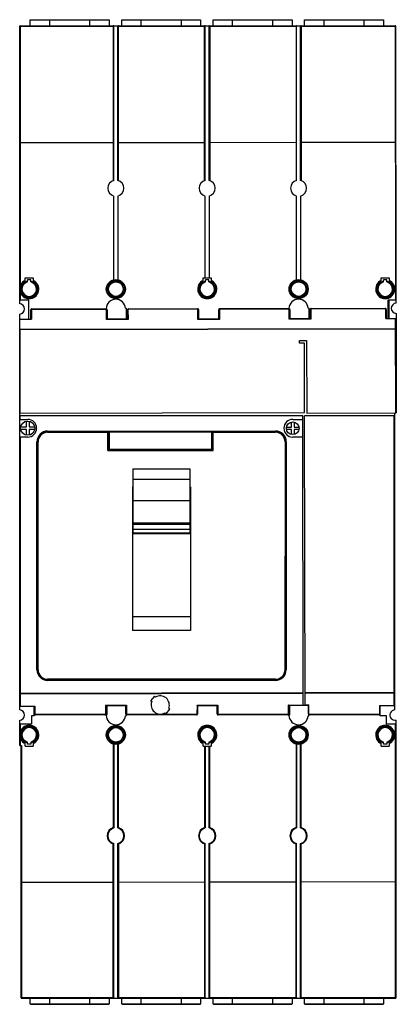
# Model space of a CAD drawing. Header units: millimetres. Extents: x 114 to 299, y 41 to 526.
import ezdxf

# ---------------------------------------------------------------- set-up
doc = ezdxf.new("R2010")
doc.units = ezdxf.units.MM
doc.header["$LTSCALE"] = 37.14914
doc.layers.get('0').update_dxf_attribs({"linetype": 'CONTINUOUS'})

msp = doc.modelspace()

# ---------------------------------------------------------------- linework, layer by layer
at = {"color": 7, "linetype": 'Continuous'}
for p, q in [((119.18, 522.61), (119.18, 525.61)), ((119.18, 525.61), (157.98, 525.61)), ((128.58, 525.61), (128.58, 522.61)), ((148.58, 522.61), (148.58, 525.61)), ((157.98, 525.61), (157.98, 522.61)), ((164.28, 522.61), (164.28, 525.61)), ((164.28, 525.61), (203.08, 525.61)), ((173.68, 525.61), (173.68, 522.61)), ((193.68, 522.61), (193.68, 525.61)), ((203.08, 525.61), (203.08, 522.61)), ((209.28, 522.61), (209.28, 525.61)), ((209.28, 525.61), (248.08, 525.61)), ((218.68, 525.61), (218.68, 522.61)), ((238.68, 522.61), (238.68, 525.61)), ((248.08, 525.61), (248.08, 522.61)), ((254.28, 522.61), (254.28, 525.61)), ((254.28, 525.61), (293.08, 525.61)), ((263.68, 525.61), (263.68, 522.61)), ((283.68, 522.61), (283.68, 525.61)), ((293.08, 525.61), (293.08, 522.61)), ((113.98, 385.75), (113.98, 522.31)), ((114.28, 522.61), (114.28, 394.61)), ((114.28, 522.61), (298.83, 522.61)), ((114.28, 522.37), (160.06, 522.37)), ((160.06, 522.61), (160.06, 446.36)), ((160.36, 446.45), (160.36, 522.31)), ((162.31, 446.45), (162.31, 522.31)), ((162.61, 446.36), (162.61, 522.61)), ((162.61, 522.37), (205.06, 522.37)), ((205.06, 446.36), (205.06, 522.61)), ((205.36, 446.45), (205.36, 522.31)), ((207.31, 446.45), (207.31, 522.31)), ((207.61, 522.61), (207.61, 446.36)), ((207.61, 522.37), (250.06, 522.37)), ((250.06, 522.61), (250.06, 446.36)), ((250.36, 446.45), (250.36, 522.31)), ((252.31, 446.45), (252.31, 522.31)), ((252.61, 522.61), (252.61, 446.36)), ((252.61, 522.37), (298.83, 522.37)), ((298.83, 522.61), (299.05, 387.71)), ((299.36, 386.04), (299.13, 522.31)), ((160.06, 464.98), (113.98, 464.9)), ((160.36, 464.98), (160.06, 464.98)), ((205.06, 465.05), (162.31, 464.98)), ((205.36, 465.05), (205.06, 465.05)), ((250.06, 465.12), (207.31, 465.05)), ((250.36, 465.12), (250.06, 465.12)), ((299.23, 465.2), (252.31, 465.13)), ((160.36, 397.55), (160.36, 438.76)), ((162.31, 438.76), (162.31, 397.55)), ((205.36, 398.46), (205.36, 438.76)), ((207.31, 438.76), (207.31, 398.46)), ((250.36, 397.55), (250.36, 438.76)), ((252.31, 438.76), (252.31, 397.55)), ((116.68, 396.88), (116.68, 398.46)), ((116.68, 398.46), (120.68, 398.46)), ((120.68, 398.46), (120.68, 396.88)), ((204.33, 396.88), (204.33, 398.46)), ((204.33, 398.46), (208.33, 398.46)), ((208.33, 398.46), (208.33, 396.88)), ((291.98, 396.88), (291.98, 398.46)), ((291.98, 398.46), (295.98, 398.46)), ((295.98, 398.46), (295.98, 396.88)), ((117.88, 396.47), (117.88, 397.46)), ((119.48, 397.46), (117.88, 397.46)), ((119.48, 396.47), (119.48, 397.46)), ((205.53, 396.47), (205.53, 397.46)), ((207.13, 397.46), (205.53, 397.46)), ((207.13, 396.47), (207.13, 397.46)), ((293.18, 396.47), (293.18, 397.46)), ((294.78, 397.46), (293.18, 397.46)), ((294.78, 396.47), (294.78, 397.46)), ((114.28, 391.3), (114.28, 387.71)), ((113.98, 387.71), (118.25, 387.71)), ((118.25, 387.71), (118.27, 378.2)), ((120.01, 383.2), (156.51, 383.26)), ((120.01, 383.2), (120.01, 382.9)), ((156.51, 382.96), (156.51, 383.26)), ((166.07, 383.51), (166.35, 383.51)), ((166.35, 383.51), (166.36, 378.28)), ((167.51, 383.28), (201.51, 383.34)), ((167.51, 383.28), (167.51, 382.98)), ((201.51, 383.04), (167.51, 382.98)), ((201.51, 383.04), (201.51, 383.34)), ((212.51, 383.35), (246.51, 383.41)), ((212.51, 383.35), (212.51, 383.05)), ((246.51, 383.11), (212.51, 383.05)), ((246.51, 383.11), (246.51, 383.41)), ((256.07, 383.51), (256.35, 383.51)), ((256.35, 383.51), (256.36, 378.43)), ((257.51, 383.43), (294.01, 383.49)), ((257.51, 383.43), (257.51, 383.13)), ((294.01, 383.19), (257.51, 383.13)), ((294.01, 383.19), (294.01, 383.49)), ((295.47, 378.49), (295.45, 387.71)), ((295.45, 387.71), (299.35, 387.71)), ((295.75, 387.71), (295.77, 378.49)), ((113.98, 185.76), (113.98, 380.66)), ((113.98, 378.19), (119.82, 378.2)), ((119.52, 378.2), (119.51, 382.7)), ((119.81, 382.7), (119.51, 382.7)), ((119.81, 382.7), (119.82, 378.2)), ((156.51, 382.96), (120.01, 382.9)), ((156.72, 377.96), (156.71, 382.76)), ((157.01, 382.76), (156.71, 382.76)), ((156.72, 377.96), (157.02, 378.26)), ((157.01, 382.76), (157.02, 378.26)), ((157.02, 378.26), (167.02, 378.28)), ((167.02, 378.28), (167.01, 382.78)), ((167.31, 382.78), (167.01, 382.78)), ((167.32, 377.98), (167.02, 378.28)), ((167.31, 382.78), (167.32, 377.98)), ((201.72, 378.04), (201.71, 382.84)), ((202.01, 382.84), (201.71, 382.84)), ((201.72, 378.04), (202.02, 378.34)), ((202.01, 382.84), (202.02, 378.34)), ((202.02, 378.34), (212.02, 378.35)), ((212.02, 378.35), (212.01, 382.85)), ((212.31, 382.85), (212.01, 382.85)), ((212.32, 378.05), (212.02, 378.35)), ((212.31, 382.85), (212.32, 378.05)), ((246.72, 378.11), (246.71, 382.91)), ((247.01, 382.91), (246.71, 382.91)), ((246.72, 378.11), (247.02, 378.41)), ((247.01, 382.91), (247.02, 378.41)), ((247.02, 378.41), (257.02, 378.43)), ((257.02, 378.43), (257.01, 382.93)), ((257.31, 382.93), (257.01, 382.93)), ((257.32, 378.13), (257.02, 378.43)), ((257.31, 382.93), (257.32, 378.13)), ((294.22, 378.49), (294.21, 382.99)), ((294.51, 382.99), (294.21, 382.99)), ((294.22, 378.49), (299.37, 378.5)), ((294.51, 382.99), (294.52, 378.49)), ((299.14, 332), (299.07, 378.5)), ((299.36, 380.95), (299.44, 332)), ((114.28, 373.19), (299.08, 373.5)), ((167.32, 377.98), (156.72, 377.96)), ((212.32, 378.05), (201.72, 378.04)), ((257.32, 378.13), (246.72, 378.11)), ((299.38, 373.2), (113.98, 372.89)), ((114.28, 331.89), (114.28, 373.19)), ((251.79, 366.32), (251.79, 367.72)), ((251.79, 367.72), (255.29, 367.72)), ((254.24, 366.32), (251.79, 366.32)), ((254.29, 332.12), (254.24, 366.32)), ((255.29, 367.72), (255.34, 331.92)), ((113.98, 331.89), (254.29, 332.12)), ((253.42, 330.6), (113.98, 330.61)), ((114.28, 328.81), (114.28, 330.61)), ((253.65, 187.87), (253.42, 330.6)), ((254.53, 187.88), (254.3, 330.6)), ((298.7, 330.6), (254.3, 330.6)), ((255.34, 331.92), (299.44, 332)), ((298.38, 187.95), (298.4, 330.6)), ((298.68, 185.74), (298.7, 331.99)), ((113.98, 328.81), (117.94, 328.81)), ((114.49, 325.06), (117.29, 325.06)), ((117.29, 325.06), (117.29, 327.9)), ((118.59, 327.9), (118.59, 325.06)), ((118.59, 325.06), (121.39, 325.06)), ((245.4, 325.05), (247.79, 325.05)), ((247.79, 325.05), (247.79, 327.48)), ((248.44, 328.8), (253.42, 328.8)), ((249.09, 327.48), (249.09, 325.05)), ((249.09, 325.05), (251.48, 325.05)), ((117.94, 320.11), (113.98, 320.11)), ((114.28, 320.11), (114.28, 187.65)), ((117.29, 323.86), (114.49, 323.86)), ((117.29, 321.02), (117.29, 323.86)), ((118.59, 323.86), (118.59, 321.02)), ((121.39, 323.86), (118.59, 323.86)), ((127.75, 323.05), (127.75, 322.45)), ((127.75, 323.05), (239.94, 323.04)), ((127.75, 322.75), (157.45, 322.75)), ((127.75, 322.45), (157.75, 322.45)), ((157.45, 313.54), (157.45, 322.75)), ((157.53, 322.75), (239.94, 322.74)), ((157.75, 322.45), (157.75, 313.84)), ((208.78, 322.45), (157.79, 322.45)), ((158.05, 322.75), (158.05, 314.14)), ((208.63, 314.14), (208.63, 322.75)), ((208.93, 313.84), (208.93, 322.45)), ((208.93, 322.45), (239.94, 322.44)), ((209.23, 313.54), (209.23, 322.75)), ((239.94, 322.44), (239.94, 323.04)), ((247.79, 323.85), (245.4, 323.85)), ((247.79, 321.42), (247.79, 323.85)), ((253.43, 320.1), (248.44, 320.1)), ((249.09, 323.85), (249.09, 321.42)), ((251.48, 323.85), (249.09, 323.85)), ((122.44, 205.57), (122.45, 317.76)), ((123.05, 317.76), (122.45, 317.76)), ((122.74, 205.57), (122.75, 317.76)), ((123.04, 205.57), (123.05, 317.76)), ((244.63, 317.75), (244.62, 205.56)), ((245.23, 317.75), (244.63, 317.75)), ((244.93, 317.75), (244.92, 205.56)), ((245.23, 317.75), (245.22, 205.56)), ((157.45, 313.54), (158.05, 314.14)), ((157.45, 313.54), (209.23, 313.54)), ((157.75, 313.84), (208.93, 313.84)), ((158.05, 314.14), (208.63, 314.14)), ((208.63, 314.14), (209.23, 313.54)), ((169.68, 304.53), (169.68, 272.67)), ((169.68, 304.53), (197.88, 304.53)), ((197.88, 272.67), (197.88, 304.53)), ((197.88, 299.27), (169.68, 299.27)), ((169.48, 295.52), (169.48, 224.91)), ((169.68, 295.52), (169.48, 295.52)), ((198.08, 295.52), (197.88, 295.52)), ((198.08, 295.52), (198.08, 224.91)), ((169.68, 288.1), (169.48, 288.1)), ((197.88, 288.74), (169.68, 288.74)), ((198.08, 288.1), (197.88, 288.1)), ((197.88, 277.69), (169.68, 277.69)), ((169.68, 277.25), (197.88, 277.25)), ((197.88, 274.52), (169.68, 274.52)), ((197.88, 272.8), (169.68, 272.8)), ((169.68, 272.67), (197.88, 272.67)), ((198.08, 231.64), (169.48, 231.64)), ((198.08, 224.91), (169.48, 224.91)), ((122.44, 205.57), (123.04, 205.57)), ((244.62, 205.56), (245.22, 205.56)), ((127.74, 200.87), (127.74, 200.27)), ((239.93, 200.86), (127.74, 200.87)), ((239.93, 200.56), (127.74, 200.57)), ((239.93, 200.26), (127.74, 200.27)), ((239.93, 200.26), (239.93, 200.86)), ((113.98, 194.05), (253.64, 194.28)), ((114.28, 193.75), (253.64, 193.98)), ((254.52, 194.28), (298.68, 194.35)), ((298.38, 194.05), (254.52, 193.98)), ((180.32, 192.5), (178.45, 190.28)), ((178.45, 190.28), (178.98, 189.84)), ((180.84, 192.06), (180.32, 192.5)), ((113.98, 187.65), (121.48, 187.66)), ((121.19, 182.82), (121.18, 187.66)), ((121.48, 187.66), (121.49, 183.77)), ((156.24, 188.02), (156.16, 183.77)), ((156.24, 188.02), (166.57, 188.03)), ((156.53, 187.72), (156.46, 183.76)), ((166.27, 187.73), (156.53, 187.72)), ((157.01, 183.65), (157.02, 187.72)), ((166.27, 187.73), (166.57, 188.03)), ((166.27, 183.77), (166.27, 187.73)), ((166.57, 188.03), (166.57, 183.77)), ((185.51, 184.36), (186.03, 183.91)), ((186.03, 183.91), (187.9, 186.14)), ((187.9, 186.14), (187.37, 186.58)), ((201.33, 188.09), (201.25, 183.76)), ((201.33, 188.09), (211.48, 188.11)), ((201.62, 187.79), (201.55, 183.76)), ((211.18, 187.81), (201.62, 187.79)), ((211.18, 187.81), (211.48, 188.11)), ((211.19, 183.77), (211.18, 187.81)), ((211.48, 188.11), (211.49, 183.77)), ((246.24, 188.16), (246.16, 183.76)), ((246.24, 188.16), (253.65, 188.17)), ((246.54, 187.86), (246.46, 183.76)), ((253.65, 187.87), (246.54, 187.86)), ((247.01, 183.5), (247.02, 187.86)), ((254.53, 187.99), (253.65, 187.99)), ((254.53, 188.18), (256.43, 188.18)), ((256.13, 187.88), (254.53, 187.88)), ((256.13, 187.88), (256.43, 188.18)), ((256.13, 183.76), (256.13, 187.88)), ((256.43, 183.76), (256.43, 188.18)), ((291.23, 187.94), (298.68, 187.95)), ((291.23, 187.94), (291.23, 183.76)), ((291.53, 182.82), (291.53, 187.94)), ((113.98, 168.21), (113.98, 180.67)), ((119.84, 182.82), (119.84, 178.72)), ((121.19, 182.82), (119.84, 182.82)), ((121.19, 183.77), (121.49, 183.77)), ((121.69, 183.57), (121.69, 183.27)), ((155.96, 183.57), (121.69, 183.57)), ((155.96, 183.27), (121.69, 183.27)), ((155.96, 183.27), (155.96, 183.57)), ((156.16, 183.77), (156.46, 183.76)), ((166.07, 182.91), (166.35, 182.91)), ((166.27, 183.77), (166.57, 183.77)), ((166.35, 182.91), (166.35, 183.5)), ((201.05, 183.57), (166.77, 183.57)), ((166.77, 183.57), (166.77, 183.27)), ((201.05, 183.27), (166.77, 183.27)), ((201.05, 183.27), (201.05, 183.57)), ((201.25, 183.76), (201.55, 183.76)), ((211.19, 183.77), (211.49, 183.77)), ((245.96, 183.57), (211.69, 183.57)), ((211.69, 183.57), (211.69, 183.27)), ((245.96, 183.27), (211.69, 183.27)), ((245.96, 183.27), (245.96, 183.57)), ((246.16, 183.76), (246.46, 183.76)), ((256.07, 182.91), (256.35, 182.91)), ((256.13, 183.76), (256.43, 183.76)), ((256.35, 182.91), (256.35, 183.35)), ((291.03, 183.56), (256.63, 183.56)), ((256.63, 183.56), (256.63, 183.26)), ((291.03, 183.26), (256.63, 183.26)), ((291.03, 183.26), (291.03, 183.56)), ((291.23, 183.76), (291.53, 183.76)), ((294.64, 182.82), (291.53, 182.82)), ((294.64, 178.72), (294.64, 182.82)), ((299.34, 44.11), (299.34, 180.7)), ((119.84, 178.72), (113.98, 178.72)), ((114.28, 178.72), (114.28, 175.11)), ((299.34, 178.72), (294.64, 178.72)), ((299.04, 43.81), (299.04, 178.72)), ((114.28, 171.8), (114.28, 168.21)), ((117.88, 168.96), (117.88, 169.95)), ((119.48, 169.95), (119.48, 168.96)), ((205.53, 168.96), (205.53, 169.95)), ((207.13, 169.95), (207.13, 168.96)), ((293.18, 168.96), (293.18, 169.95)), ((294.78, 169.95), (294.78, 168.96)), ((113.98, 168.21), (114.94, 168.21)), ((114.64, 44.11), (114.64, 168.21)), ((114.94, 168.21), (114.94, 43.81)), ((116.68, 167.96), (116.68, 169.54)), ((116.68, 167.96), (120.68, 167.96)), ((119.48, 168.96), (117.88, 168.96)), ((120.68, 169.54), (120.68, 167.96)), ((160.06, 168.93), (160.06, 127.88)), ((160.36, 168.86), (160.36, 127.65)), ((162.31, 127.65), (162.31, 168.86)), ((162.61, 127.88), (162.61, 168.93)), ((204.33, 167.96), (204.33, 169.54)), ((204.33, 167.96), (208.33, 167.96)), ((205.06, 167.96), (205.06, 127.88)), ((205.36, 167.96), (205.36, 127.65)), ((207.13, 168.96), (205.53, 168.96)), ((207.31, 127.65), (207.31, 167.96)), ((207.61, 127.88), (207.61, 167.96)), ((208.33, 169.54), (208.33, 167.96)), ((250.06, 168.93), (250.06, 127.88)), ((250.36, 168.86), (250.36, 127.65)), ((252.31, 127.65), (252.31, 168.86)), ((252.61, 127.88), (252.61, 168.93)), ((291.98, 167.96), (291.98, 169.54)), ((291.98, 167.96), (295.98, 167.96)), ((294.78, 168.96), (293.18, 168.96)), ((295.98, 169.54), (295.98, 167.96)), ((160.06, 43.81), (160.06, 119.74)), ((160.36, 44.11), (160.36, 119.96)), ((162.31, 44.11), (162.31, 119.96)), ((162.61, 119.74), (162.61, 43.81)), ((205.06, 119.74), (205.06, 43.81)), ((205.36, 44.11), (205.36, 119.96)), ((207.31, 44.11), (207.31, 119.96)), ((207.61, 43.81), (207.61, 119.74)), ((250.06, 43.81), (250.06, 119.74)), ((250.36, 44.11), (250.36, 119.96)), ((252.31, 44.11), (252.31, 119.96)), ((252.61, 43.81), (252.61, 119.74)), ((114.64, 100.91), (160.06, 100.98)), ((160.06, 100.98), (160.36, 100.98)), ((162.31, 100.98), (205.06, 101.05)), ((205.06, 101.05), (205.36, 101.05)), ((207.31, 101.06), (250.06, 101.13)), ((250.06, 101.13), (250.36, 101.13)), ((252.31, 101.13), (299.04, 101.21)), ((299.04, 101.21), (299.34, 101.21)), ((160.06, 44.05), (114.94, 44.05)), ((114.94, 43.81), (299.04, 43.81)), ((119.18, 41.11), (119.18, 43.81)), ((128.58, 43.81), (128.58, 40.81)), ((148.58, 40.81), (148.58, 43.81)), ((157.98, 43.81), (157.98, 41.11)), ((205.06, 44.05), (162.61, 44.05)), ((164.28, 41.11), (164.28, 43.81)), ((173.68, 43.81), (173.68, 40.81)), ((193.68, 40.81), (193.68, 43.81)), ((203.08, 43.81), (203.08, 41.11)), ((250.06, 44.05), (207.61, 44.05)), ((209.28, 41.11), (209.28, 43.81)), ((218.68, 43.81), (218.68, 40.81)), ((238.68, 40.81), (238.68, 43.81)), ((248.08, 43.81), (248.08, 41.11)), ((299.04, 44.05), (252.61, 44.05)), ((254.28, 41.11), (254.28, 43.81)), ((263.68, 43.81), (263.68, 40.81)), ((283.68, 40.81), (283.68, 43.81)), ((293.08, 43.81), (293.08, 41.11)), ((119.18, 41.11), (157.98, 41.11)), ((119.48, 40.81), (157.68, 40.81)), ((164.28, 41.11), (203.08, 41.11)), ((164.58, 40.81), (202.78, 40.81)), ((209.28, 41.11), (248.08, 41.11)), ((209.58, 40.81), (247.78, 40.81)), ((254.28, 41.11), (293.08, 41.11)), ((254.58, 40.81), (292.78, 40.81))]:
    msp.add_line(p, q, dxfattribs=at)
for centre, radius in [((161.33, 392.96), 4.7), ((251.33, 392.96), 4.7), ((161.33, 392.96), 4.4), ((161.33, 392.96), 3.6), ((251.33, 392.96), 4.4), ((251.33, 392.96), 3.6), ((117.94, 324.46), 3.5), ((248.44, 324.45), 3.1), ((161.33, 173.46), 4.7), ((161.33, 173.46), 4.4), ((161.33, 173.46), 3.9), ((161.33, 173.46), 3.6), ((251.33, 173.46), 4.7), ((251.33, 173.46), 4.4), ((251.33, 173.46), 3.9), ((251.33, 173.46), 3.6)]:
    msp.add_circle(centre, radius, dxfattribs=at)
for centre, radius, start, end in [((114.28, 522.31), 0.3, 90, 180), ((160.06, 522.31), 0.3, 359.9989, 90), ((162.61, 522.31), 0.3, 90, 179.9989), ((205.06, 522.31), 0.3, 359.9989, 90), ((207.61, 522.31), 0.3, 90, 179.9989), ((250.06, 522.31), 0.3, 359.9989, 90), ((252.61, 522.31), 0.3, 90, 179.9989), ((298.83, 522.31), 0.3, 0.0937, 90), ((161.33, 442.61), 3.96, 104.2382, 255.7618), ((161.33, 442.61), 3.96, 284.2382, 75.7618), ((206.33, 442.61), 3.96, 104.2382, 255.7618), ((206.33, 442.61), 3.96, 284.2382, 75.7618), ((251.33, 442.61), 3.96, 104.2382, 255.7618), ((251.33, 442.61), 3.96, 284.2382, 75.7618), ((118.68, 392.96), 4.7, 115.1843, 64.8157), ((118.68, 392.96), 4.4, 117.0357, 62.9643), ((118.68, 392.96), 3.9, 101.837, 78.163), ((118.68, 392.96), 3.6, 102.8396, 77.1604), ((161.33, 392.96), 3.9, 180.0937, 178.477), ((206.33, 392.96), 4.7, 115.1843, 64.8157), ((206.33, 392.96), 4.4, 117.0357, 62.9643), ((206.33, 392.96), 3.9, 101.837, 78.163), ((206.33, 392.96), 3.6, 102.8396, 77.1604), ((251.33, 392.96), 3.9, 180.0937, 178.477), ((293.98, 392.96), 4.7, 115.1843, 64.8157), ((293.98, 392.96), 4.4, 117.0357, 62.9643), ((293.98, 392.96), 3.9, 101.837, 78.163), ((293.98, 392.96), 3.6, 102.8396, 77.1604), ((161.33, 383.21), 4.75, 3.6211, 179.3953), ((251.33, 383.21), 4.75, 3.6211, 177.6266), ((113.83, 383.21), 2.55, 273.3723, 86.6277), ((120.01, 382.7), 0.5, 90.0937, 180.0937), ((156.51, 382.76), 0.5, 0.0937, 90.0937), ((167.51, 382.78), 0.5, 90.0937, 180.0937), ((201.51, 382.84), 0.5, 0.0937, 90.0937), ((201.51, 382.84), 0.2, 0.0937, 90.0937), ((212.51, 382.85), 0.5, 90.0937, 180.0937), ((212.51, 382.85), 0.2, 90.0937, 180.0937), ((246.51, 382.91), 0.5, 0.0937, 90.0937), ((246.51, 382.91), 0.2, 0.0937, 90.0937), ((257.51, 382.93), 0.5, 90.0937, 180.0937), ((257.51, 382.93), 0.2, 90.0937, 180.0937), ((294.01, 382.99), 0.5, 0.0937, 90.0937), ((294.01, 382.99), 0.2, 0.0937, 90.0937), ((299.51, 383.5), 2.55, 93.466, 266.7214), ((120.01, 382.7), 0.2, 90.0937, 180.0937), ((156.51, 382.76), 0.2, 0.0937, 90.0937), ((167.51, 382.78), 0.2, 90.0937, 180.0937), ((299.08, 373.2), 0.3, 0.0937, 90.0937), ((114.28, 372.89), 0.3, 90.0879, 180.0005), ((117.94, 324.46), 4.35, 269.9947, 89.9947), ((248.44, 324.45), 4.35, 89.9947, 269.9947), ((127.75, 317.76), 5.3, 89.9947, 179.9947), ((127.75, 317.76), 5, 89.9947, 179.9947), ((127.75, 317.76), 4.7, 89.9947, 179.9947), ((157.45, 322.45), 0.3, 359.9947, 89.9947), ((209.23, 322.45), 0.3, 89.9947, 179.9947), ((239.94, 317.75), 5.3, 359.9947, 89.9947), ((239.94, 317.75), 5, 0, 89.9947), ((239.94, 317.75), 4.7, 359.9947, 89.9947), ((127.74, 205.57), 5.3, 179.9947, 269.9947), ((127.74, 205.57), 5, 179.9947, 269.9947), ((127.74, 205.57), 4.7, 179.9947, 269.9947), ((239.93, 205.56), 5.3, 269.9947, 359.9947), ((239.93, 205.56), 5, 269.9947, 360), ((239.93, 205.56), 4.7, 269.9947, 359.9947), ((114.28, 194.05), 0.3, 180.0005, 270.0937), ((298.38, 194.35), 0.3, 270.0628, 359.9947), ((183.18, 188.21), 4.5, 158.7921, 301.1973), ((183.18, 188.21), 4.5, 338.7921, 121.1973), ((113.83, 183.21), 2.55, 273.3644, 86.6224), ((298.83, 183.2), 2.55, 93.3716, 281.4347), ((121.69, 183.77), 0.5, 180.0937, 269.9958), ((121.69, 183.77), 0.2, 180.0937, 269.9958), ((155.96, 183.77), 0.2, 269.9958, 358.9584), ((155.96, 183.77), 0.5, 269.9958, 358.9584), ((156.51, 183.65), 0.5, 278.126, 359.9063), ((161.33, 183.21), 4.75, 180.6047, 356.3789), ((166.77, 183.77), 0.5, 180.0937, 269.9958), ((166.77, 183.77), 0.2, 180.0937, 269.9958), ((201.05, 183.77), 0.5, 269.9958, 358.9584), ((201.05, 183.77), 0.2, 269.9958, 358.9584), ((211.69, 183.77), 0.5, 180.0937, 269.9958), ((211.69, 183.77), 0.2, 180.0937, 269.9958), ((245.96, 183.77), 0.5, 269.9958, 358.9584), ((245.96, 183.77), 0.2, 269.9958, 358.9584), ((246.51, 183.5), 0.5, 278.5813, 359.9063), ((251.33, 183.21), 4.75, 182.3734, 356.3789), ((256.63, 183.76), 0.5, 179.9958, 269.9958), ((256.63, 183.76), 0.2, 179.9958, 269.9958), ((291.03, 183.76), 0.5, 269.9958, 359.9959), ((291.03, 183.76), 0.2, 269.9958, 359.9958), ((118.68, 173.46), 4.7, 295.1843, 244.8157), ((118.68, 173.46), 4.4, 297.0357, 242.9643), ((118.68, 173.46), 3.9, 281.837, 258.163), ((118.68, 173.46), 3.6, 282.8396, 257.1604), ((206.33, 173.46), 4.7, 295.1843, 244.8157), ((206.33, 173.46), 4.4, 297.0357, 242.9643), ((206.33, 173.46), 3.9, 281.837, 258.163), ((206.33, 173.46), 3.6, 282.8396, 257.1604), ((293.98, 173.46), 4.7, 295.1843, 244.8157), ((293.98, 173.46), 4.4, 297.0357, 242.9643), ((293.98, 173.46), 3.9, 281.837, 258.163), ((293.98, 173.46), 3.6, 282.8396, 257.1604), ((161.33, 123.81), 4.26, 107.3978, 252.6022), ((161.33, 123.81), 3.96, 104.2382, 255.7618), ((161.33, 123.81), 3.96, 284.2382, 75.7618), ((161.33, 123.81), 4.26, 287.3978, 72.6022), ((206.33, 123.81), 4.26, 107.3978, 252.6022), ((206.33, 123.81), 3.96, 104.2382, 255.7618), ((206.33, 123.81), 3.96, 284.2382, 75.7618), ((206.33, 123.81), 4.26, 287.3978, 72.6022), ((251.33, 123.81), 4.26, 107.3978, 252.6022), ((251.33, 123.81), 3.96, 104.2382, 255.7618), ((251.33, 123.81), 3.96, 284.2382, 75.7618), ((251.33, 123.81), 4.26, 287.3978, 72.6022), ((114.94, 44.11), 0.3, 180, 270), ((160.06, 44.11), 0.3, 270, 0.0001), ((162.61, 44.11), 0.3, 179.9999, 270), ((205.06, 44.11), 0.3, 270, 359.9989), ((207.61, 44.11), 0.3, 180, 270), ((250.06, 44.11), 0.3, 270, 359.9989), ((252.61, 44.11), 0.3, 180, 270), ((299.04, 44.11), 0.3, 270, 360), ((119.48, 41.11), 0.3, 180, 270), ((157.68, 41.11), 0.3, 270, 360), ((164.58, 41.11), 0.3, 180, 270), ((202.78, 41.11), 0.3, 270, 360), ((209.58, 41.11), 0.3, 180, 270), ((247.78, 41.11), 0.3, 270, 360), ((254.58, 41.11), 0.3, 180, 270), ((292.78, 41.11), 0.3, 270, 360)]:
    msp.add_arc(centre, radius, start, end, dxfattribs=at)
for points, knots in [([(113.98, 522.31), (113.98, 522.32), (114.02, 522.34), (114.11, 522.36), (114.21, 522.37), (114.28, 522.37)], [0, 0, 0, 0, 0.102245, 0.318589, 1, 1, 1, 1]), ([(160.36, 522.31), (160.36, 522.32), (160.32, 522.34), (160.23, 522.36), (160.13, 522.37), (160.06, 522.37)], [0, 0, 0, 0, 0.102359, 0.318943, 1, 1, 1, 1]), ([(162.31, 522.31), (162.31, 522.32), (162.34, 522.34), (162.44, 522.36), (162.53, 522.37), (162.61, 522.37)], [0, 0, 0, 0, 0.102144, 0.318522, 1, 1, 1, 1]), ([(205.35, 522.31), (205.35, 522.32), (205.31, 522.34), (205.25, 522.35), (205.16, 522.36), (205.09, 522.37), (205.06, 522.37)], [0, 0, 0, 0, 0.116284, 0.338296, 0.645917, 1, 1, 1, 1]), ([(207.31, 522.31), (207.31, 522.32), (207.34, 522.34), (207.44, 522.36), (207.53, 522.37), (207.61, 522.37)], [0, 0, 0, 0, 0.102112, 0.318449, 1, 1, 1, 1]), ([(250.36, 522.31), (250.36, 522.32), (250.32, 522.34), (250.23, 522.36), (250.13, 522.37), (250.06, 522.37)], [0, 0, 0, 0, 0.102252, 0.318831, 1, 1, 1, 1]), ([(252.31, 522.31), (252.31, 522.32), (252.34, 522.34), (252.44, 522.36), (252.53, 522.37), (252.61, 522.37)], [0, 0, 0, 0, 0.102058, 0.318392, 1, 1, 1, 1]), ([(299.13, 522.31), (299.13, 522.32), (299.1, 522.34), (299, 522.36), (298.9, 522.37), (298.83, 522.37)], [0, 0, 0, 0, 0.102806, 0.319306, 1, 1, 1, 1]), ([(156.53, 187.72), (156.52, 187.73), (156.42, 187.82), (156.33, 187.93), (156.24, 188.02)], [0, 0, 0, 0, 0.106168, 1, 1, 1, 1]), ([(201.62, 187.79), (201.61, 187.8), (201.51, 187.9), (201.41, 188), (201.33, 188.09)], [0, 0, 0, 0, 0.106168, 1, 1, 1, 1]), ([(246.54, 187.86), (246.52, 187.87), (246.43, 187.97), (246.33, 188.07), (246.24, 188.16)], [0, 0, 0, 0, 0.106168, 1, 1, 1, 1]), ([(160.06, 127.88), (160.09, 127.85), (160.19, 127.78), (160.29, 127.7), (160.36, 127.65)], [0, 0, 0, 0, 0.347198, 1, 1, 1, 1]), ([(162.61, 127.88), (162.57, 127.85), (162.47, 127.78), (162.37, 127.7), (162.31, 127.65)], [0, 0, 0, 0, 0.347115, 1, 1, 1, 1]), ([(205.06, 127.88), (205.09, 127.85), (205.19, 127.78), (205.29, 127.7), (205.36, 127.65)], [0, 0, 0, 0, 0.347198, 1, 1, 1, 1]), ([(207.61, 127.88), (207.57, 127.85), (207.47, 127.78), (207.37, 127.7), (207.31, 127.65)], [0, 0, 0, 0, 0.347115, 1, 1, 1, 1]), ([(250.06, 127.88), (250.09, 127.85), (250.19, 127.78), (250.29, 127.7), (250.36, 127.65)], [0, 0, 0, 0, 0.347198, 1, 1, 1, 1]), ([(252.61, 127.88), (252.57, 127.85), (252.47, 127.78), (252.37, 127.7), (252.31, 127.65)], [0, 0, 0, 0, 0.347115, 1, 1, 1, 1]), ([(160.06, 119.74), (160.09, 119.76), (160.19, 119.84), (160.29, 119.91), (160.36, 119.96)], [0, 0, 0, 0, 0.347115, 1, 1, 1, 1]), ([(162.61, 119.74), (162.57, 119.76), (162.47, 119.84), (162.37, 119.91), (162.31, 119.96)], [0, 0, 0, 0, 0.347198, 1, 1, 1, 1]), ([(205.06, 119.74), (205.09, 119.76), (205.19, 119.84), (205.29, 119.91), (205.36, 119.96)], [0, 0, 0, 0, 0.347115, 1, 1, 1, 1]), ([(207.61, 119.74), (207.57, 119.76), (207.47, 119.84), (207.37, 119.91), (207.31, 119.96)], [0, 0, 0, 0, 0.347198, 1, 1, 1, 1]), ([(250.06, 119.74), (250.09, 119.76), (250.19, 119.84), (250.29, 119.91), (250.36, 119.96)], [0, 0, 0, 0, 0.347115, 1, 1, 1, 1]), ([(252.61, 119.74), (252.57, 119.76), (252.47, 119.84), (252.37, 119.91), (252.31, 119.96)], [0, 0, 0, 0, 0.347198, 1, 1, 1, 1]), ([(114.68, 44.08), (114.67, 44.08), (114.66, 44.08), (114.64, 44.1), (114.64, 44.11)], [0, 0, 0, 0, 0.370575, 1, 1, 1, 1]), ([(114.94, 44.05), (114.91, 44.05), (114.83, 44.05), (114.74, 44.06), (114.68, 44.08)], [0, 0, 0, 0, 0.29398, 1, 1, 1, 1]), ([(160.36, 44.11), (160.36, 44.1), (160.32, 44.08), (160.23, 44.06), (160.13, 44.05), (160.06, 44.05)], [0, 0, 0, 0, 0.102433, 0.318872, 1, 1, 1, 1]), ([(162.31, 44.11), (162.31, 44.1), (162.34, 44.08), (162.39, 44.07), (162.48, 44.06), (162.54, 44.04), (162.58, 44.04)], [0, 0, 0, 0, 0.105064, 0.316894, 0.627174, 1, 1, 1, 1]), ([(205.36, 44.11), (205.36, 44.1), (205.32, 44.08), (205.23, 44.06), (205.13, 44.05), (205.06, 44.05)], [0, 0, 0, 0, 0.101948, 0.318319, 1, 1, 1, 1]), ([(207.35, 44.08), (207.34, 44.08), (207.33, 44.08), (207.31, 44.1), (207.31, 44.11)], [0, 0, 0, 0, 0.370347, 1, 1, 1, 1]), ([(207.61, 44.05), (207.58, 44.05), (207.49, 44.05), (207.41, 44.06), (207.35, 44.08)], [0, 0, 0, 0, 0.293969, 1, 1, 1, 1]), ([(250.36, 44.11), (250.36, 44.1), (250.32, 44.08), (250.23, 44.06), (250.13, 44.05), (250.06, 44.05)], [0, 0, 0, 0, 0.102025, 0.318358, 1, 1, 1, 1]), ([(252.35, 44.08), (252.34, 44.08), (252.33, 44.08), (252.31, 44.1), (252.31, 44.11)], [0, 0, 0, 0, 0.370244, 1, 1, 1, 1]), ([(252.61, 44.05), (252.58, 44.05), (252.49, 44.05), (252.41, 44.06), (252.35, 44.08)], [0, 0, 0, 0, 0.293964, 1, 1, 1, 1]), ([(299.34, 44.11), (299.34, 44.1), (299.3, 44.08), (299.21, 44.06), (299.11, 44.05), (299.04, 44.05)], [0, 0, 0, 0, 0.102104, 0.318443, 1, 1, 1, 1])]:
    msp.add_open_spline(points, degree=3, knots=knots, dxfattribs=at)

doc.saveas('drawing.dxf')
